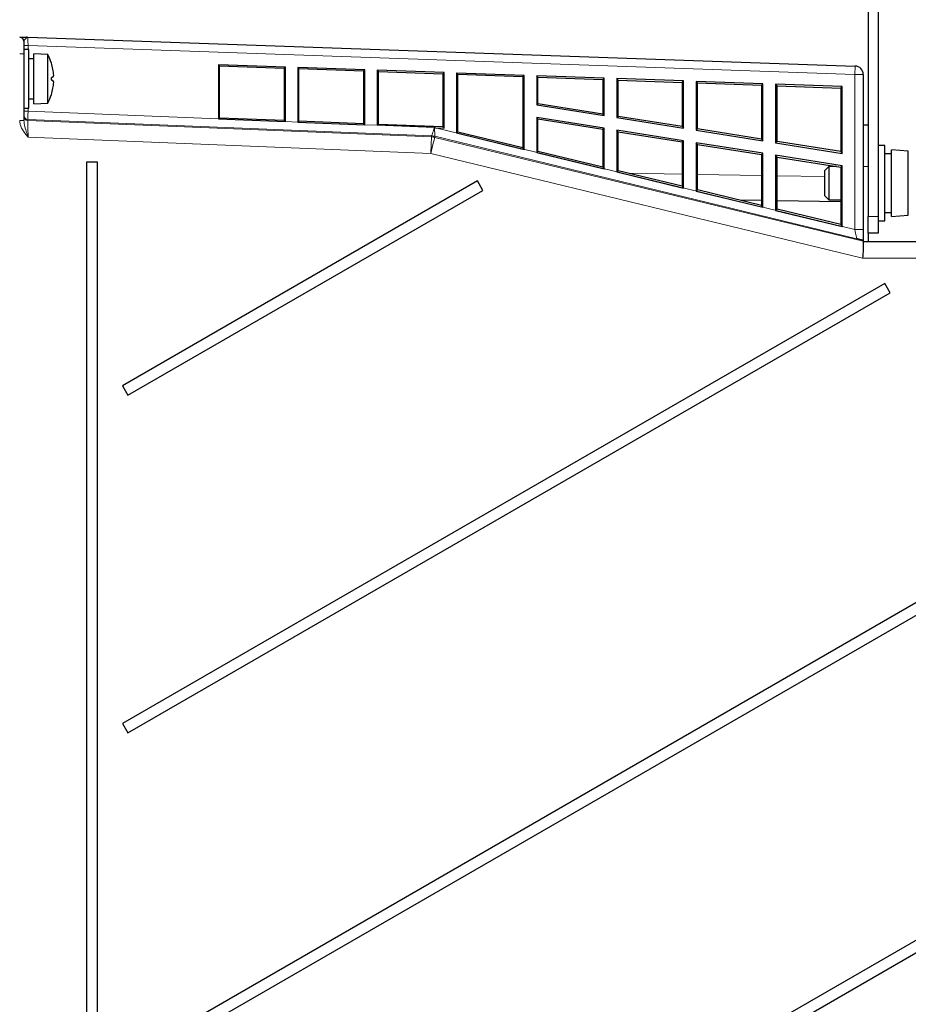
# Paper-space layout 'Blatt3' of a CAD drawing. Header units: millimetres. Extents: x 5 to 418, y 2 to 292.
# Tile 36 of 39: x 264 to 317, y 185 to 243. Entities that reach past the tile are written whole.
import ezdxf

# ---------------------------------------------------------------- set-up
doc = ezdxf.new("R2010")
doc.units = ezdxf.units.MM
doc.layers.add('SLD-0', color=7, linetype='Continuous')
doc.styles.add('SLDTEXTSTYLE0', font='TXT', dxfattribs={"width": 0.605})
doc.dimstyles.new('SLDDIMSTYLE0', dxfattribs={"dimtxt": 3.5, "dimasz": 3.302, "dimexe": 0, "dimexo": 0.0625, "dimgap": 0.875, "dimtad": 1, "dimlfac": 2, "dimrnd": 1e-09, "dimzin": 12, "dimdsep": 46, "dimtxsty": 'SLDTEXTSTYLE0', "dimsah": 1, "dimcen": 0.09, "dimadec": 0, "dimazin": 3, "dimtfac": 1, "dimtofl": 0, "dimtmove": 0, "dimatfit": 3, "dimfxl": 1, "dimfrac": 2, "dimtolj": 1, "dimtzin": 12, "dimarcsym": 0})

# ---------------------------------------------------------------- blocks, each defined once
blk = doc.blocks.new('_D_13')
at = {"layer": 'SLD-0'}
for p, q in [((225.425, 241.947), (225.425, 274.838)), ((345.425, 227.672), (345.425, 274.838)), ((225.425, 273.838), (345.425, 273.838))]:
    blk.add_line(p, q, dxfattribs=at)
for points in [[(225.425, 273.838), (228.727, 273.33), (228.727, 274.346)], [(345.425, 273.838), (342.123, 274.346), (342.123, 273.33)]]:
    blk.add_solid(points, dxfattribs=at)
at = {"layer": 'SLD-0', "insert": (281.414, 278.349), "char_height": 3.5, "attachment_point": 1, "style": 'SLDTEXTSTYLE0'}
blk.add_mtext('240', dxfattribs=at)
blk = doc.blocks.new('_D_14')
at = {"layer": 'SLD-0'}
for p, q in [((225.425, 241.947), (225.425, 265.874)), ((321.325, 260.697), (321.325, 265.874)), ((225.425, 264.874), (321.325, 264.874))]:
    blk.add_line(p, q, dxfattribs=at)
for centre, start, end in [((272.731, 267.56), 153.43495, 206.56505), ((274.019, 267.56), 333.43495, 26.56505)]:
    blk.add_arc(centre, 6.006, start, end, dxfattribs=at)
for points in [[(225.425, 264.874), (228.727, 264.366), (228.727, 265.382)], [(321.325, 264.874), (318.023, 265.382), (318.023, 264.366)]]:
    blk.add_solid(points, dxfattribs=at)
at = {"layer": 'SLD-0', "insert": (267.359, 269.386), "char_height": 3.5, "attachment_point": 1, "style": 'SLDTEXTSTYLE0'}
blk.add_mtext('191,8', dxfattribs=at)

psp = doc.layouts.new('Blatt3')

# ---------------------------------------------------------------- linework, layer by layer
at = {"color": 7, "linetype": 'Continuous', "lineweight": 25}
for p, q in [((314.7247, 247.2931), (314.7247, 231.6969)), ((315.3247, 247.2931), (315.3247, 231.6969)), ((264.4159, 242.4384), (313.9421, 240.7089)), ((264.1747, 242.1969), (264.1747, 241.4468)), ((264.4747, 241.6968), (264.1747, 241.6968)), ((264.1747, 241.4468), (264.1747, 237.454)), ((264.4747, 238.1968), (264.4747, 241.6968)), ((265.5997, 241.3969), (264.7747, 241.4468)), ((264.7747, 238.4468), (264.7747, 241.4468)), ((265.5997, 238.4968), (265.5997, 241.3969)), ((264.7747, 241.1468), (264.4747, 241.1468)), ((279.8299, 240.6494), (275.8299, 240.7891)), ((275.8299, 240.7891), (275.8299, 237.5502)), ((275.8889, 240.728), (275.8299, 240.7891)), ((275.8889, 240.728), (279.7673, 240.589)), ((275.8889, 237.5957), (275.8889, 240.728)), ((279.7673, 240.589), (279.8299, 240.6494)), ((279.7673, 240.589), (279.7673, 237.441)), ((279.8299, 237.387), (279.8299, 240.6494)), ((284.5799, 240.4835), (280.5799, 240.6232)), ((280.5799, 240.6232), (280.5799, 237.3564)), ((280.6433, 240.5576), (280.5799, 240.6232)), ((280.6433, 237.406), (280.6433, 240.5576)), ((280.6433, 240.5576), (284.513, 240.4189)), ((284.513, 240.4189), (284.5799, 240.4835)), ((284.513, 240.4189), (284.513, 237.2516)), ((284.5799, 237.1931), (284.5799, 240.4835)), ((289.3299, 240.3177), (285.3299, 240.4573)), ((285.3299, 240.4573), (285.3299, 237.1625)), ((285.3976, 240.3872), (285.3299, 240.4573)), ((285.3976, 240.3872), (289.2586, 240.2488)), ((285.3976, 237.2163), (285.3976, 240.3872)), ((289.2586, 240.2488), (289.3299, 240.3177)), ((289.2586, 240.2488), (289.2586, 237.0623)), ((289.3299, 236.9881), (289.3299, 240.3177)), ((290.0799, 240.2915), (290.0799, 236.7024)), ((294.1273, 240.1501), (290.0799, 240.2915)), ((290.1519, 240.2168), (290.0799, 240.2915)), ((290.1519, 236.759), (290.1519, 240.2168)), ((290.1519, 240.2168), (294.0516, 240.0771)), ((294.0516, 240.0771), (294.1273, 240.1501)), ((294.0516, 240.0771), (294.0516, 235.8162)), ((294.1273, 235.72), (294.1273, 240.1501)), ((298.9247, 239.9826), (294.8773, 240.1239)), ((294.8773, 240.1239), (294.8773, 238.3805)), ((294.9537, 240.0447), (294.8773, 240.1239)), ((294.9537, 238.4459), (294.9537, 240.0447)), ((294.9537, 240.0447), (298.8446, 239.9053)), ((314.4247, 240.2092), (314.4247, 230.9136)), ((298.8446, 239.9053), (298.9247, 239.9826)), ((298.8446, 239.9053), (298.8446, 237.8332)), ((298.9247, 237.7395), (298.9247, 239.9826)), ((303.6747, 239.8167), (299.6747, 239.9564)), ((299.6747, 239.9564), (299.6747, 237.6207)), ((299.7555, 239.8727), (299.6747, 239.9564)), ((299.7555, 239.8727), (303.5903, 239.7352)), ((299.7555, 237.6898), (299.7555, 239.8727)), ((303.5903, 239.7352), (303.6747, 239.8167)), ((303.5903, 239.7352), (303.5903, 237.086)), ((303.6747, 236.9872), (303.6747, 239.8167)), ((308.4247, 239.6508), (304.4247, 239.7905)), ((304.4247, 239.7905), (304.4247, 236.8684)), ((304.5099, 239.7023), (304.4247, 239.7905)), ((304.5099, 239.7023), (308.336, 239.5652)), ((304.5099, 236.9412), (304.5099, 239.7023)), ((308.336, 239.5652), (308.4247, 239.6508)), ((308.336, 239.5652), (308.336, 236.3387)), ((308.4247, 236.2349), (308.4247, 239.6508)), ((313.1747, 239.485), (309.1747, 239.6246)), ((309.1747, 239.6246), (309.1747, 236.1161)), ((309.2642, 239.5319), (309.1747, 239.6246)), ((309.2642, 236.1926), (309.2642, 239.5319)), ((309.2642, 239.5319), (313.0816, 239.3951)), ((313.0816, 239.3951), (313.1747, 239.485)), ((313.1747, 235.4825), (313.1747, 239.485)), ((313.0816, 239.3951), (313.0816, 235.5915)), ((264.4747, 238.7468), (264.7747, 238.7468)), ((264.7747, 238.4468), (265.5997, 238.4968)), ((294.9537, 238.4459), (294.8773, 238.3805)), ((294.8773, 238.3805), (298.9247, 237.7395)), ((298.8446, 237.8332), (294.9537, 238.4459)), ((264.1747, 238.1968), (264.4747, 238.1968)), ((298.9247, 236.9895), (294.8773, 237.6306)), ((294.8773, 237.6306), (294.8773, 235.538)), ((294.9537, 237.541), (294.8773, 237.6306)), ((298.8446, 237.8332), (298.9247, 237.7395)), ((299.7555, 237.6898), (299.6747, 237.6207)), ((303.5903, 237.086), (299.7555, 237.6898)), ((275.8299, 237.5502), (279.8299, 237.387)), ((275.8889, 237.5957), (275.841, 237.5498)), ((279.7673, 237.441), (275.8889, 237.5957)), ((279.7673, 237.441), (279.8187, 237.3874)), ((280.5799, 237.3564), (284.5799, 237.1931)), ((280.6433, 237.406), (280.591, 237.3559)), ((284.513, 237.2516), (280.6433, 237.406)), ((284.513, 237.2516), (284.5687, 237.1935)), ((288.7555, 237.0226), (285.3299, 237.1625)), ((285.3976, 237.2163), (285.341, 237.162)), ((289.2586, 237.0623), (285.3976, 237.2163)), ((289.2586, 237.0623), (289.3299, 236.9881)), ((294.9537, 235.5981), (294.9537, 237.541)), ((294.9537, 237.541), (298.8446, 236.9212)), ((299.6747, 237.6207), (303.6747, 236.9872)), ((303.5903, 237.086), (303.6747, 236.9872)), ((314.4247, 237.1968), (314.7247, 237.1968)), ((288.7555, 237.0226), (288.8107, 237.0093)), ((288.8107, 237.0093), (289.3299, 236.9881)), ((290.1519, 236.759), (290.0799, 236.7024)), ((290.0799, 236.7024), (294.1273, 235.72)), ((294.0516, 235.8162), (290.1519, 236.759)), ((298.8446, 236.9212), (298.9247, 236.9895)), ((298.8446, 236.9212), (298.8446, 234.6574)), ((298.9247, 234.5556), (298.9247, 236.9895)), ((303.6747, 236.2372), (299.6747, 236.8707)), ((299.6747, 236.8707), (299.6747, 234.3735)), ((299.7555, 236.776), (299.6747, 236.8707)), ((299.7555, 236.776), (303.5903, 236.1651)), ((299.7555, 234.4371), (299.7555, 236.776)), ((304.5099, 236.9412), (304.4247, 236.8684)), ((304.4247, 236.8684), (308.4247, 236.2349)), ((308.336, 236.3387), (304.5099, 236.9412)), ((303.5903, 236.1651), (303.6747, 236.2372)), ((303.5903, 236.1651), (303.5903, 233.51)), ((303.6747, 233.4027), (303.6747, 236.2372)), ((308.4247, 235.4848), (304.4247, 236.1184)), ((304.4247, 236.1184), (304.4247, 233.2206)), ((304.5099, 236.0186), (304.4247, 236.1184)), ((304.5099, 233.2876), (304.5099, 236.0186)), ((304.5099, 236.0186), (308.336, 235.4091)), ((308.336, 236.3387), (308.4247, 236.2349)), ((309.2642, 236.1926), (309.1747, 236.1161)), ((309.1747, 236.1161), (313.1747, 235.4825)), ((313.0816, 235.5915), (309.2642, 236.1926)), ((315.7247, 235.9468), (315.3247, 235.9468)), ((315.7247, 231.4468), (315.7247, 235.9468)), ((294.0516, 235.8162), (294.1273, 235.72)), ((294.9537, 235.5981), (294.8773, 235.538)), ((294.8773, 235.538), (298.9247, 234.5556)), ((298.8446, 234.6574), (294.9537, 235.5981)), ((308.336, 235.4091), (308.4247, 235.4848)), ((308.336, 235.4091), (308.336, 232.3626)), ((308.4247, 232.2498), (308.4247, 235.4848)), ((313.1747, 234.7325), (309.1747, 235.3661)), ((309.1747, 235.3661), (309.1747, 232.0677)), ((309.2642, 235.2612), (309.1747, 235.3661)), ((313.0816, 235.5915), (313.1747, 235.4825)), ((316.1247, 235.4469), (315.7247, 235.4469)), ((317.1247, 235.6218), (316.1247, 235.6968)), ((316.1247, 231.6969), (316.1247, 235.6968)), ((317.1247, 231.7719), (317.1247, 235.6218)), ((268.5747, 234.9468), (267.9247, 234.9468)), ((267.9247, 234.9468), (267.9247, 113.9468)), ((268.5747, 113.9468), (268.5747, 234.9468)), ((309.2642, 235.2612), (313.0816, 234.6531)), ((309.2642, 232.1381), (309.2642, 235.2612)), ((312.3747, 234.6968), (312.1247, 234.4468)), ((312.8067, 234.6968), (312.3747, 234.6968)), ((312.3747, 234.6968), (312.3747, 232.6968)), ((313.0816, 234.6531), (313.1747, 234.7325)), ((313.1747, 231.0968), (313.1747, 234.7325)), ((298.8446, 234.6574), (298.9247, 234.5556)), ((299.7555, 234.4371), (299.6747, 234.3735)), ((299.6747, 234.3735), (303.6747, 233.4027)), ((303.5903, 233.51), (299.7555, 234.4371)), ((312.1247, 232.9469), (312.1247, 234.4468)), ((313.0816, 234.6531), (313.0816, 231.2152)), ((291.3365, 233.83), (270.0747, 221.5545)), ((291.6615, 233.2671), (291.3365, 233.83)), ((303.5903, 233.51), (303.6747, 233.4027)), ((270.3997, 220.9916), (291.6615, 233.2671)), ((304.5099, 233.2876), (304.4247, 233.2206)), ((304.4247, 233.2206), (308.4247, 232.2498)), ((308.336, 232.3626), (304.5099, 233.2876)), ((312.1247, 232.9469), (312.3747, 232.6968)), ((308.336, 232.6542), (307.036, 232.6769)), ((308.336, 232.3626), (308.4247, 232.2498)), ((313.0816, 232.5714), (309.2642, 232.638)), ((312.3747, 232.6968), (313.0816, 232.6968)), ((309.2642, 232.1381), (309.1747, 232.0677)), ((309.1747, 232.0677), (313.1747, 231.0968)), ((313.0816, 231.2152), (309.2642, 232.1381)), ((315.7247, 231.9469), (316.1247, 231.9469)), ((316.1247, 231.6969), (317.1247, 231.7719)), ((313.0816, 231.2152), (313.1747, 231.0968)), ((314.7247, 230.6969), (314.7247, 231.6969)), ((315.3247, 231.6969), (315.3247, 230.6969)), ((315.3247, 231.4468), (315.7247, 231.4468)), ((314.4247, 230.9136), (314.4247, 230.2637)), ((315.3247, 230.6969), (314.7247, 230.6969)), ((314.7247, 230.6969), (314.7247, 230.1968)), ((314.4247, 230.2637), (314.4247, 230.2145)), ((314.4247, 230.2145), (314.4247, 229.5836)), ((314.4247, 230.1968), (327.0747, 230.1968)), ((315.7134, 227.6968), (270.0747, 201.3473)), ((316.0384, 227.1339), (315.7134, 227.6968)), ((270.3997, 200.7844), (316.0384, 227.1339)), ((270.0747, 221.5545), (270.3997, 220.9916)), ((319.5997, 209.7333), (270.0747, 181.14)), ((270.3997, 180.5771), (319.9247, 209.1704)), ((270.0747, 201.3473), (270.3997, 200.7844)), ((319.5997, 189.526), (270.0747, 160.9328)), ((270.3997, 160.3699), (319.9247, 188.9631))]:
    psp.add_line(p, q, dxfattribs=at)
at = {"color": 7, "linetype": 'Continuous', "lineweight": 18}
for p, q in [((264.4247, 241.9378), (264.1747, 241.9378)), ((264.4247, 241.9378), (264.4247, 241.6968)), ((313.9247, 240.2092), (264.4247, 241.9378)), ((264.1747, 241.4468), (263.9247, 241.4468)), ((313.9247, 230.9136), (313.9247, 240.2092)), ((313.9247, 240.2092), (314.4247, 240.2092)), ((264.4247, 238.0158), (264.1747, 238.0158)), ((264.4247, 238.1968), (264.4247, 238.0158)), ((264.4247, 238.0158), (275.8299, 237.5502)), ((264.1747, 237.454), (263.9247, 237.454)), ((264.4145, 237.5158), (264.4145, 237.4542)), ((288.5868, 236.5292), (264.4145, 237.5158)), ((264.4145, 237.4542), (288.5782, 236.468)), ((279.8299, 237.387), (280.5799, 237.3564)), ((284.5799, 237.1931), (285.3299, 237.1625)), ((288.5374, 235.4689), (264.4247, 236.4531)), ((288.5782, 236.468), (288.5868, 236.5292)), ((288.7818, 236.5018), (288.7732, 236.4406)), ((314.0426, 230.3706), (288.7818, 236.5018)), ((288.8107, 237.0093), (313.9247, 230.9136)), ((288.7732, 236.4406), (314.4247, 230.2145)), ((314.3784, 229.1968), (288.5374, 235.4689)), ((314.7247, 234.6968), (314.4247, 234.6968)), ((300.3502, 234.2934), (303.5903, 234.2368)), ((304.5099, 234.2208), (308.336, 234.154)), ((309.2642, 234.1378), (312.1247, 234.0878)), ((314.7247, 231.6969), (315.3247, 231.6969)), ((313.9247, 230.9136), (314.4247, 230.9136)), ((327.0747, 229.1968), (314.3784, 229.1968))]:
    psp.add_line(p, q, dxfattribs=at)
at = {"color": 7, "linetype": 'Continuous', "lineweight": 18, "flags": 128}
for points in [[(264.4159, 242.4384), (264.4161, 242.4288), (264.4166, 242.4003), (264.4174, 242.3541), (264.4185, 242.2918), (264.4198, 242.2159), (264.4213, 242.1294), (264.423, 242.0355), (264.4247, 241.9378)], [(313.9421, 240.7089), (313.9418, 240.6993), (313.9408, 240.6709), (313.9392, 240.6247), (313.937, 240.5626), (313.9344, 240.4869), (313.9313, 240.4005), (313.9281, 240.3067), (313.9247, 240.2092)], [(264.4247, 238.0158), (264.4227, 237.9193), (264.4208, 237.8264), (264.4191, 237.7407), (264.4175, 237.6653), (264.4162, 237.6031), (264.4153, 237.5563), (264.4147, 237.5269), (264.4145, 237.5158)], [(264.4145, 237.4542), (264.4147, 237.432), (264.4153, 237.3731), (264.4162, 237.2795), (264.4175, 237.1549), (264.4191, 237.0039), (264.4208, 236.8323), (264.4227, 236.6463), (264.4247, 236.4531)], [(288.5782, 236.468), (288.5773, 236.4458), (288.5749, 236.387), (288.5711, 236.2936), (288.566, 236.1693), (288.5598, 236.0186), (288.5528, 235.8473), (288.5453, 235.6617), (288.5374, 235.4689)], [(288.5868, 236.5292), (288.5905, 236.5401), (288.6004, 236.5692), (288.6162, 236.6153), (288.6372, 236.6767), (288.6627, 236.7511), (288.6916, 236.8358), (288.7229, 236.9274), (288.7555, 237.0226)], [(288.7555, 237.0226), (288.7606, 236.9221), (288.7655, 236.8254), (288.77, 236.7361), (288.7739, 236.6575), (288.7772, 236.5927), (288.7797, 236.544), (288.7812, 236.5134), (288.7818, 236.5018)], [(288.5374, 235.4689), (288.5829, 235.6564), (288.6267, 235.8369), (288.6672, 236.0035), (288.7027, 236.1501), (288.7321, 236.271), (288.7541, 236.3618), (288.768, 236.419), (288.7732, 236.4406)], [(314.0426, 230.3706), (314.04, 230.3826), (314.033, 230.4146), (314.022, 230.4653), (314.0073, 230.5329), (313.9895, 230.6148), (313.9693, 230.708), (313.9474, 230.8088), (313.9247, 230.9136)]]:
    psp.add_lwpolyline(points, dxfattribs=at)
at = {"color": 7, "linetype": 'Continuous', "lineweight": 25, "flags": 128}
for points in [[(265.9183, 240.0433), (265.9087, 240.0408), (265.8984, 240.038), (265.8873, 240.035), (265.8754, 240.0319), (265.8628, 240.0285), (265.8494, 240.0249), (265.8353, 240.0211), (265.8205, 240.0171)], [(265.8205, 239.8766), (265.8353, 239.8726), (265.8494, 239.8688), (265.8628, 239.8652), (265.8754, 239.8618), (265.8873, 239.8587), (265.8984, 239.8557), (265.9087, 239.8529), (265.9183, 239.8504)], [(314.4247, 229.5836), (314.4097, 229.4585), (314.3942, 229.3288), (314.3784, 229.1968)]]:
    psp.add_lwpolyline(points, dxfattribs=at)
at = {"color": 7, "linetype": 'Continuous', "lineweight": 25}
for centre, radius, start, end in [((263.9247, 242.1968), 0.25, 0, 90), ((264.3324, 242.1968), 0.25, 79.443195, 89.99479), ((264.4247, 242.6883), 0.25, 259.290232, 267.96692), ((262.9838, 239.9468), 2.9908, 18.429262, 29.000334), ((262.9747, 239.9503), 2.9976, 10.893752, 18.312667), ((313.9247, 240.2092), 0.5, 0, 88), ((262.7334, 239.9469), 3.0879, 358.695669, 1.304331), ((263.2313, 240.0267), 2.7313, 2.816849, 10.337023), ((265.5786, 240.2278), 0.3865, 331.492225, 350.035742), ((265.5785, 239.6658), 0.3866, 9.970509, 28.506042), ((263.2311, 239.867), 2.7315, 349.66343, 357.183244), ((262.9838, 239.9468), 2.9908, 330.999666, 341.570738), ((262.9734, 239.9437), 2.9989, 341.688935, 349.104645)]:
    psp.add_arc(centre, radius, start, end, dxfattribs=at)
at = {"color": 7, "linetype": 'Continuous', "lineweight": 18}
for centre, radius, start, end in [((264.4246, 237.7656), 0.25, 180.002834, 267.670984), ((264.4246, 237.704), 0.25, 180.002834, 267.670984), ((288.5372, 235.4679), 1.0009, 76.360194, 87.654827), ((288.5461, 235.5309), 0.9991, 76.354665, 87.668941)]:
    psp.add_arc(centre, radius, start, end, dxfattribs=at)
at = {"color": 7, "linetype": 'Continuous', "lineweight": 25}
for points, knots in [([(263.9247, 242.4468), (263.9321, 242.4468), (263.947, 242.4468), (264.0466, 242.4468), (264.1391, 242.4468), (264.2094, 242.4468), (264.2574, 242.4468), (264.3022, 242.4468), (264.3251, 242.4468), (264.3324, 242.4468), (264.3319, 242.4468), (264.3317, 242.4468)], [0, 0, 0, 0, 0.2475445, 0.4938927, 0.6996271, 0.7497997, 0.845858, 0.9365179, 0.9674557, 0.9914976, 1, 1, 1, 1]), ([(314.4247, 230.2637), (314.4166, 230.2672), (314.3972, 230.2756), (314.2495, 230.3162), (314.1103, 230.3529), (314.0433, 230.3704), (314.0426, 230.3706)], [0, 0, 0, 0, 0.2812405, 0.6749722, 0.9964829, 1, 1, 1, 1])]:
    psp.add_open_spline(points, degree=3, knots=knots, dxfattribs=at)
at = {"color": 7, "linetype": 'Continuous', "lineweight": 18}
for points, knots in [([(264.3782, 242.4424), (264.3783, 242.4424), (264.3786, 242.4425), (264.3753, 242.4407), (264.3649, 242.4345), (264.3432, 242.4184), (264.301, 242.377), (264.2477, 242.3116), (264.1886, 242.2401), (264.179, 242.2104), (264.1747, 242.1969)], [0, 0, 0, 0, 0.018802, 0.0663448, 0.1201009, 0.2516078, 0.3716257, 0.6356716, 0.834382, 1, 1, 1, 1]), ([(264.4247, 236.4531), (264.4238, 236.4541), (264.3994, 236.4842), (264.3046, 236.6003), (264.1264, 236.8327), (263.9554, 237.1392), (263.9329, 237.3696), (263.9247, 237.454)], [0, 0, 0, 0, 0.0034074, 0.102089, 0.3944281, 0.7781445, 1, 1, 1, 1]), ([(264.1747, 237.454), (264.1793, 237.3927), (264.1936, 237.2059), (264.2835, 236.9199), (264.363, 236.6544), (264.4082, 236.507), (264.42, 236.4685), (264.4233, 236.4576), (264.4242, 236.4546), (264.4247, 236.4531)], [0, 0, 0, 0, 0.1830874, 0.5584296, 0.8827994, 0.9680219, 0.9911274, 0.9957598, 1, 1, 1, 1])]:
    psp.add_open_spline(points, degree=3, knots=knots, dxfattribs=at)

# ---------------------------------------------------------------- dimensions: what is measured, and where the dimension line sits
at = {"layer": 'SLD-0'}
dim = psp.add_linear_dim(base=(345.4247, 273.8376), p1=(225.4247, 241.9469), p2=(345.4247, 227.6718), dimstyle='SLDDIMSTYLE0', dxfattribs=at)
dim.commit()
dim.dimension.update_dxf_attribs({"geometry": '_D_13', "text_midpoint": (285.4247, 273.8376), "dimtype": 160})
dim = psp.add_linear_dim(base=(321.3247, 264.8739), p1=(225.4247, 241.9469), p2=(321.3247, 260.6968), text='(<>)', dimstyle='SLDDIMSTYLE0', dxfattribs=at)
dim.commit()
dim.dimension.update_dxf_attribs({"geometry": '_D_14', "text_midpoint": (273.3747, 264.8739), "dimtype": 160})

doc.saveas('drawing.dxf')
